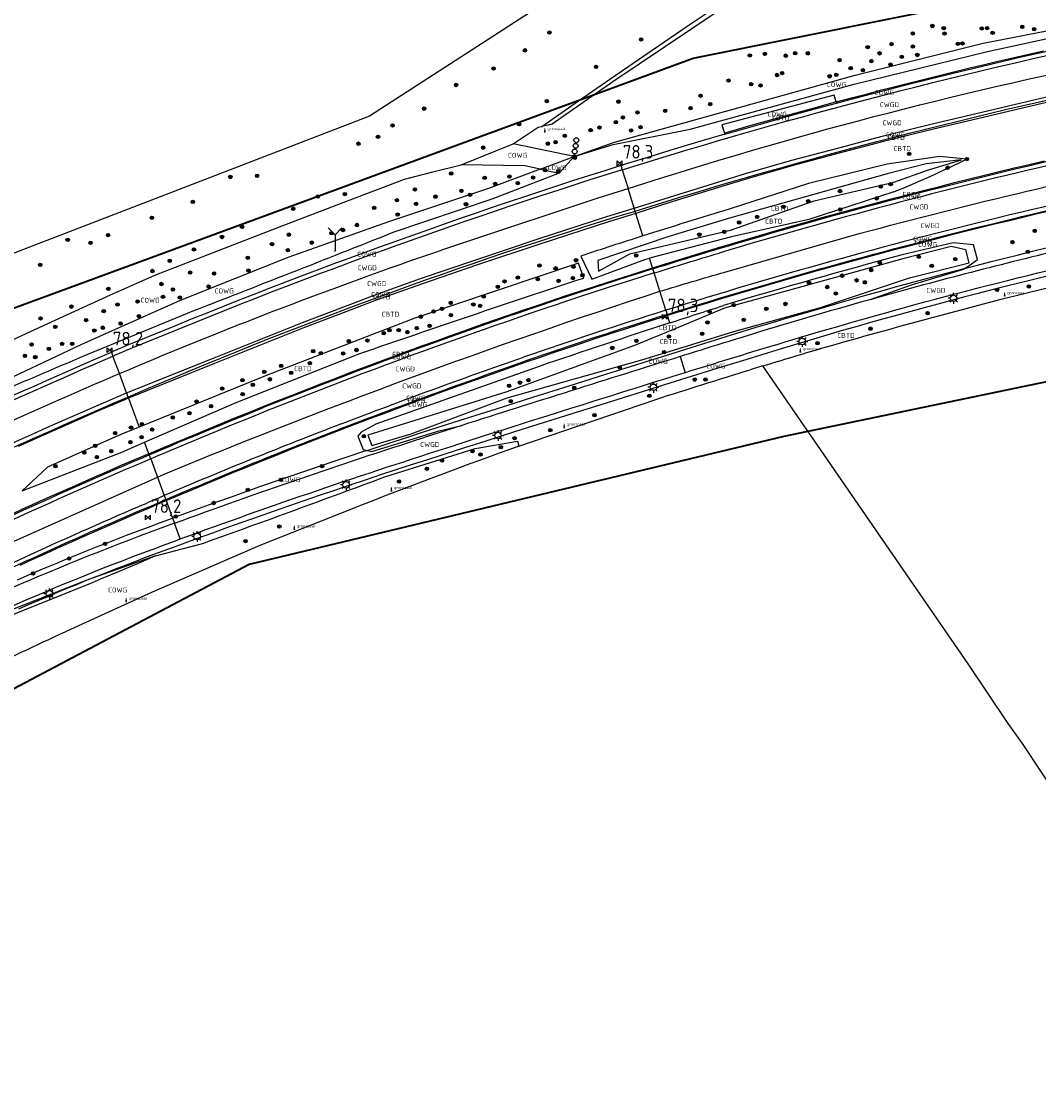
# Model space of a CAD drawing. Extents: x 143041 to 146008, y 457187 to 458337.
# Tile 2 of 31: x 143211 to 143399, y 457357 to 457555. Entities that reach past the tile are written whole.
import ezdxf
from ezdxf.enums import TextEntityAlignment as Align

# ---------------------------------------------------------------- set-up
doc = ezdxf.new("R2010")
doc.units = 0
doc.header["$LTSCALE"] = 4
doc.linetypes.add('STIPPELGROF', pattern=[0.75, 0.5, -0.25])
doc.layers.get('0').update_dxf_attribs({"linetype": 'CONTINUOUS'})
for name, color, linetype in [('CBTD', 7, 'CONTINUOUS'), ('COWG', 7, 'CONTINUOUS'), ('CWGD', 7, 'CONTINUOUS'), ('G_BTD', 3, 'CONTINUOUS'), ('G_OWG', 6, 'CONTINUOUS'), ('G_WGD', 7, 'CONTINUOUS'), ('PPALHM', 10, 'CONTINUOUS'), ('PVGO', 102, 'CONTINUOUS')]:
    doc.layers.add(name, color=color, linetype=linetype)
doc.layers.add('meetgrens', color=10, linetype='STIPPELGROF', lineweight=35)
doc.layers.add('PBRD', color=7, linetype='CONTINUOUS', true_color=0xbd2877)
doc.layers.add('PPAL', color=7, linetype='CONTINUOUS', true_color=0xbd2877)
doc.styles.add('ISO', font='ISO')
doc.styles.get("Standard").update_dxf_attribs({"font": 'ISO'})

# ---------------------------------------------------------------- blocks, each defined once
blk = doc.blocks.new('lichtmast')
at = {"color": 0}
for p, q in [((-0.6, 0), (-1, 0)), ((-0.71, 0.71), (-0.42, 0.42)), ((0, 0.6), (0, 1)), ((0.42, 0.42), (0.71, 0.71)), ((0.6, 0), (1, 0)), ((-0.42, -0.42), (-0.71, -0.71)), ((0, -0.6), (0, -1)), ((0.42, -0.42), (0.71, -0.71))]:
    blk.add_line(p, q, dxfattribs=at)
blk.add_circle((0, 0), 0.6, dxfattribs=at)
blk = doc.blocks.new('verkeersbord-pl')
at = {"linetype": 'Continuous'}
blk.add_circle((0, 0), 0.03, dxfattribs=at)
blk = doc.blocks.new('boom')
at = {"color": 0}
for radius in [0.315, 0.225, 0.135]:
    blk.add_circle((0, 0), radius, dxfattribs=at)
blk = doc.blocks.new('grensmarkering')
at = {"linetype": 'ByBlock', "lineweight": -2}
h = blk.add_hatch(color=0, dxfattribs=at)
h.dxf.hatch_style = 1
h.paths.add_polyline_path([(0.09, 0.55, 0.219912), (0.05, 0.61, -0.457379), (0.04, 0.66, 2.245674), (-0.04, 0.66, -0.457379), (-0.05, 0.61, 0.219912), (-0.09, 0.55), (-0.15, 0.04), (-0.18, 0.04), (-0.18, 0.01, 0.018367), (-0.1, 0, -0.954633), (0.1, 0, 0.018367), (0.18, 0.01), (0.18, 0.04), (0.15, 0.04)])
at = {"linetype": 'ByBlock', "lineweight": -2, "true_color": 0x681648}
h = blk.add_hatch(color=219, dxfattribs=at)
h.dxf.hatch_style = 1
h.paths.add_polyline_path([(0.1, 0, 1), (-0.1, 0, 1)])
at = {"linetype": 'ByBlock', "lineweight": -2}
h = blk.add_hatch(color=0, dxfattribs=at)
h.dxf.hatch_style = 1
h.paths.add_polyline_path([(0.18, -0.04, -0.022381), (0.08, -0.06, -0.528879), (-0.08, -0.06, -0.022381), (-0.18, -0.04), (-0.18, -0.13, 0.083333), (0.18, -0.13)])
at = {"color": 0, "linetype": 'ByBlock', "lineweight": -2}
blk.add_attdef('GRENSMARKERING', (0.5, 0.35), '', height=0.5, dxfattribs=at)
blk = doc.blocks.new('verkeersteller')
at = {"color": 0}
blk.add_circle((0, 0), 0.45, dxfattribs=at)
blk = doc.blocks.new('kilometerpaal')
at = {"color": 0}
for p, q in [((-0.44, 0.44), (0.44, -0.44)), ((-0.44, -0.44), (-0.44, 0.44)), ((0.44, 0.44), (-0.44, -0.44)), ((0.44, -0.44), (0.44, 0.44))]:
    blk.add_line(p, q, dxfattribs=at)
at = {"color": 0, "style": 'ISO'}
blk.add_attdef('KILOMETERPAAL', (0.59, 0.87), '', height=2.5, dxfattribs=at)
blk = doc.blocks.new('wegwijzer')
at = {"color": 0}
for q in [(-0.424, 1.424), (0.424, 1.424), (0, 0)]:
    blk.add_line((0, 1), q, dxfattribs=at)

msp = doc.modelspace()

# ---------------------------------------------------------------- linework, layer by layer
at = {"layer": 'G_BTD', "linetype": 'Continuous', "transparency": 33554687}
for points in [[(143660.004, 457613.04), (143657.131, 457612.599), (143628.145, 457619.331), (143588.962, 457627.669), (143558.066, 457636.109), (143526.198, 457640.712), (143511.955, 457641.947), (143505.971, 457641.522), (143493.293, 457640.621), (143481.673, 457637.859), (143459.891, 457629.466), (143447.368, 457624.129), (143438.641, 457619.796), (143409.27, 457603.151), (143387.841, 457588.83), (143354.42, 457567.351), (143320.175, 457544.351), (143308.955, 457536.522), (143307.037, 457536.064)], [(143420.716, 457545.16), (143413.1, 457543.472), (143406.517, 457542.007), (143398.17, 457540.048), (143387.495, 457537.518), (143379.366, 457535.619), (143370.165, 457533.336), (143361.733, 457531.081), (143353.466, 457528.879), (143344.98, 457526.411), (143339.837, 457524.846), (143330.908, 457522.077), (143324.398, 457520.035)], [(143361.426, 457540.611), (143361.483, 457540.42)], [(143340.791, 457534.843), (143340.85, 457534.652)], [(143370.834, 457527.359), (143341.744, 457519.174), (143330.354, 457515.676), (143317.418, 457511.353), (143317.525, 457509.349), (143323.285, 457512.541), (143341.924, 457516.962), (143357.361, 457522.346), (143372.075, 457525.783), (143378.287, 457527.991), (143384.562, 457529.905), (143378.038, 457529.198), (143370.834, 457527.359)], [(143327.517, 457509.986), (143329.911, 457510.734), (143332.311, 457511.478), (143334.713, 457512.215), (143337.116, 457512.946), (143339.522, 457513.671), (143342.24, 457514.481), (143344.961, 457515.284), (143347.684, 457516.078), (143350.409, 457516.866), (143353.137, 457517.645), (143355.866, 457518.417), (143358.598, 457519.182), (143361.332, 457519.938), (143364.067, 457520.688), (143366.805, 457521.429), (143369.545, 457522.163), (143372.287, 457522.889), (143375.031, 457523.608), (143377.777, 457524.318), (143380.525, 457525.021), (143383.275, 457525.717), (143386.027, 457526.405), (143388.781, 457527.084), (143391.537, 457527.757), (143394.294, 457528.422), (143397.054, 457529.079), (143399.815, 457529.728)], [(143385.549, 457530.064), (143380.57, 457530.517), (143370.818, 457529.109), (143356.311, 457525.548), (143341.844, 457520.854)], [(143391.878, 457504.188), (143404.148, 457507.174), (143408.119, 457508.129), (143412.097, 457509.057), (143416.081, 457509.958), (143420.072, 457510.831), (143424.068, 457511.676), (143428.07, 457512.494), (143450.575, 457516.96), (143503.421, 457525.83)], [(143372.078, 457524.005), (143356.39, 457518.883), (143342.094, 457515.717), (143326.971, 457511.743)], [(143324.398, 457520.035), (143319.383, 457518.475), (143306.863, 457514.418), (143294.995, 457510.472), (143285.015, 457507.032), (143276.447, 457503.972), (143272.171, 457502.332), (143263.247, 457498.96), (143246.591, 457492.318), (143230.706, 457485.921)], [(143324.398, 457520.035), (143324.267, 457520.456)], [(143325.693, 457515.86), (143324.398, 457520.035)], [(143300.404, 457486.986), (143274.909, 457479.069), (143275.689, 457477.16), (143282.931, 457479.287), (143300.681, 457485.941), (143325.522, 457493.003), (143332.157, 457495.034), (143342.543, 457498.212), (143358.522, 457502.668), (143374.938, 457508.129), (143385.997, 457510.911), (143385.374, 457513.302), (143382.649, 457513.939), (143373.751, 457511.643), (143340.817, 457502.513), (143331.091, 457498.47), (143324.185, 457495.6), (143300.404, 457486.986)], [(143314.257, 457512.158), (143316.272, 457507.861), (143326.058, 457511.503), (143326.971, 457511.743)], [(143327.517, 457509.986), (143326.971, 457511.743)], [(143314.796, 457508.095), (143313.839, 457510.842), (143283.593, 457500.661), (143256.325, 457490.137), (143232.679, 457480.556)], [(143234.49, 457475.63), (143237.095, 457476.735), (143239.748, 457477.852), (143242.404, 457478.96), (143245.064, 457480.063), (143247.726, 457481.157), (143250.392, 457482.244), (143253.06, 457483.323), (143255.732, 457484.396), (143258.354, 457485.441), (143260.979, 457486.479), (143263.608, 457487.509), (143266.239, 457488.532), (143268.873, 457489.548), (143271.51, 457490.556), (143274.15, 457491.556), (143276.793, 457492.549), (143279.438, 457493.535), (143282.087, 457494.513), (143284.738, 457495.484), (143287.392, 457496.447), (143290.048, 457497.402), (143292.707, 457498.35), (143295.37, 457499.291), (143298.034, 457500.224), (143300.701, 457501.149), (143303.371, 457502.067), (143306.043, 457502.977), (143308.718, 457503.88), (143311.396, 457504.775), (143314.076, 457505.662), (143316.759, 457506.542), (143319.444, 457507.414), (143322.131, 457508.279), (143324.821, 457509.136), (143327.517, 457509.986)], [(143327.517, 457509.986), (143327.576, 457509.795)], [(143330.19, 457501.374), (143330.249, 457501.183)], [(143233.715, 457477.74), (143250.636, 457485.096), (143273.447, 457494.142)], [(143230.706, 457485.921), (143227.831, 457484.685), (143224.911, 457483.42), (143221.993, 457482.149), (143219.079, 457480.87), (143216.168, 457479.585), (143213.259, 457478.292), (143210.354, 457476.993)], [(143230.706, 457485.921), (143230.637, 457486.109)], [(143230.706, 457485.921), (143232.679, 457480.556)], [(143302.789, 457477.029), (143328.121, 457485.664)], [(143232.679, 457480.556), (143229.421, 457479.236), (143215.756, 457473.158), (143211.09, 457468.808), (143229.511, 457475.912), (143233.715, 457477.74)], [(143234.49, 457475.63), (143233.715, 457477.74)], [(143234.49, 457475.63), (143231.832, 457474.495), (143229.222, 457473.372), (143226.616, 457472.241), (143224.012, 457471.104), (143221.412, 457469.959), (143218.815, 457468.807), (143216.221, 457467.648), (143213.63, 457466.483), (143211.042, 457465.31), (143208.458, 457464.13)], [(143234.49, 457475.63), (143234.559, 457475.443)], [(143237.606, 457467.157), (143237.675, 457466.969)]]:
    msp.add_lwpolyline(points, dxfattribs=at)
for points in [[(143372.078, 457524.005, 0.0175614), (143385.549, 457530.064)], [(143341.844, 457520.854, 0.0038408), (143325.693, 457515.86)], [(143325.693, 457515.86, 0.002789), (143314.257, 457512.158)], [(143273.447, 457494.142, -0.0035653), (143314.796, 457508.095)], [(143358.7, 457495.118, -0.0060229), (143391.878, 457504.188)], [(143347.839, 457491.845, -0.0019506), (143358.7, 457495.118)], [(143328.121, 457485.664, -0.003157), (143345.516, 457491.133)]]:
    msp.add_lwpolyline(points, format="xyb", dxfattribs=at)
at = {"layer": 'G_OWG', "linetype": 'Continuous', "transparency": 33554687}
for points in [[(143307.037, 457536.064), (143313.817, 457540.796), (143320.614, 457545.505), (143327.427, 457550.189), (143334.257, 457554.85), (143341.103, 457559.487), (143347.965, 457564.099), (143381.589, 457586.375), (143408.961, 457603.81), (143438.024, 457620.94), (143449.424, 457626.594), (143464.426, 457632.762), (143481.308, 457639.184), (143495.627, 457643.237), (143508.076, 457643.841), (143526.278, 457643.014), (143539.795, 457640.323), (143559.377, 457637.528)], [(143420.168, 457635.756), (143410.635, 457630.507), (143343.4, 457584.81), (143313.84, 457562.98), (143275.25, 457538.02), (143190.33, 457505.31), (143089.11, 457456.05), (143079.798, 457453.354)], [(143313.015, 457530.545), (143320.498, 457533.215), (143364.892, 457545.587), (143388.566, 457551.481), (143406.64, 457555.003)], [(143313.015, 457530.545), (143320.248, 457532.743), (143334.421, 457535.61), (143364.757, 457543.895), (143389.361, 457549.939), (143406.658, 457553.712), (143409.96, 457553.684)], [(143361.483, 457540.42), (143364.153, 457541.121), (143367.696, 457542.066), (143370.362, 457542.761), (143374.774, 457543.883), (143378.284, 457544.793), (143383.003, 457545.94), (143387.962, 457547.127), (143392.009, 457548.085), (143395.325, 457548.879), (143399.239, 457549.764), (143401.975, 457550.381), (143405.536, 457551.165), (143409.217, 457551.984), (143413.156, 457552.805), (143417.216, 457553.663), (143418.818, 457554.011)], [(143361.426, 457540.611), (143364.477, 457541.425), (143367.174, 457542.135), (143369.874, 457542.838), (143372.575, 457543.533), (143375.278, 457544.221), (143377.984, 457544.901), (143380.69, 457545.574), (143383.399, 457546.24), (143386.11, 457546.898), (143388.823, 457547.548), (143391.537, 457548.191), (143394.253, 457548.826), (143396.971, 457549.454), (143399.69, 457550.075)], [(143361.426, 457540.611), (143361.051, 457541.875), (143340.313, 457536.404), (143340.791, 457534.843)], [(143361.426, 457540.611), (143359.088, 457539.982), (143356.396, 457539.249), (143353.707, 457538.509), (143351.019, 457537.762), (143348.334, 457537.007), (143345.651, 457536.245), (143342.97, 457535.475), (143340.791, 457534.843)], [(143340.85, 457534.652), (143344.794, 457535.771), (143348.311, 457536.776), (143352.143, 457537.856), (143355.278, 457538.725), (143357.991, 457539.441), (143361.483, 457540.42)], [(143301.747, 457532.877), (143306.399, 457535.99), (143307.037, 457536.064)], [(143292.154, 457529.025), (143301.747, 457532.877)], [(143313.015, 457530.545), (143301.747, 457532.877)], [(143340.85, 457534.652), (143336.45, 457533.371), (143331.512, 457531.878), (143326.554, 457530.385), (143321.659, 457528.859)], [(143164.157, 457475.11), (143166.264, 457476.222), (143168.37, 457477.334), (143171.042, 457478.612), (143173.715, 457479.89), (143177.465, 457481.684), (143182.48, 457484.064), (143187.495, 457486.443), (143189.901, 457487.584), (143192.308, 457488.724), (143200.451, 457492.536), (143210.258, 457497.115), (143215.713, 457499.626), (143227.421, 457505.015), (143231.579, 457506.863), (143235.622, 457508.596), (143247.356, 457513.172), (143259.091, 457517.747), (143270.39, 457522.053), (143281.689, 457526.358), (143286.922, 457527.692), (143292.154, 457529.025)], [(143306.733, 457528.221), (143303.935, 457528.806), (143292.154, 457529.025)], [(143306.733, 457528.221), (143313.015, 457530.545)], [(143310.244, 457527.488), (143313.015, 457530.545)], [(143306.733, 457528.221), (143297.208, 457524.653), (143278.713, 457518.465), (143260.353, 457511.96), (143240.281, 457503.965), (143221.925, 457495.762), (143204.707, 457487.635), (143188.718, 457480.698)], [(143310.244, 457527.488), (143297.838, 457522.676), (143279.545, 457516.481)], [(143306.733, 457528.221), (143310.244, 457527.488)], [(143321.659, 457528.859), (143321.896, 457528.095)], [(143324.267, 457520.456), (143324.101, 457520.99)], [(143323.895, 457520.339), (143324.267, 457520.456)], [(143401.326, 457520.564), (143398.599, 457519.924), (143395.875, 457519.275), (143393.152, 457518.62), (143390.431, 457517.956), (143387.711, 457517.285), (143384.994, 457516.607), (143382.278, 457515.921), (143379.565, 457515.228), (143376.853, 457514.527), (143374.143, 457513.819), (143371.435, 457513.103), (143368.73, 457512.38), (143366.026, 457511.649), (143363.324, 457510.91), (143360.625, 457510.165), (143358.082, 457509.454), (143355.542, 457508.737), (143353.004, 457508.013), (143350.468, 457507.282), (143347.933, 457506.544), (143345.4, 457505.799), (143342.871, 457505.047), (143340.343, 457504.288), (143337.817, 457503.523), (143335.293, 457502.75), (143332.771, 457501.97), (143330.249, 457501.183)], [(143385.31, 457509.907), (143387.514, 457510.478), (143390.043, 457511.126), (143392.574, 457511.767), (143395.106, 457512.402), (143397.641, 457513.029), (143400.177, 457513.65), (143402.714, 457514.264), (143405.317, 457514.887), (143407.921, 457515.502), (143410.527, 457516.109), (143413.135, 457516.709), (143415.744, 457517.301), (143418.356, 457517.886), (143420.969, 457518.463), (143423.583, 457519.033), (143426.198, 457519.595)], [(143385.31, 457509.907), (143387.536, 457511.508), (143386.773, 457514.247), (143382.989, 457514.563), (143373.595, 457512.364)], [(143274.786, 457476.258), (143276.845, 457476.937), (143279.575, 457477.829), (143282.308, 457478.715), (143285.042, 457479.593), (143291.961, 457481.803), (143298.681, 457483.941), (143305.403, 457486.073), (143312.126, 457488.198), (143318.852, 457490.317), (143325.58, 457492.43), (143332.31, 457494.536), (143338.172, 457496.367), (143344.038, 457498.191), (143346.62, 457498.983), (143349.203, 457499.766), (143351.788, 457500.542), (143354.376, 457501.312), (143358.696, 457502.499), (143362.151, 457503.576), (143364.747, 457504.317), (143367.345, 457505.05), (143369.859, 457505.752), (143372.376, 457506.447), (143374.894, 457507.136), (143377.415, 457507.818), (143379.937, 457508.493), (143382.461, 457509.162), (143385.31, 457509.907)], [(143327.813, 457509.031), (143327.576, 457509.795)], [(143385.31, 457509.907), (143384.938, 457509.639), (143375.274, 457506.775), (143367.615, 457504.087)], [(143400.153, 457508.376), (143397.649, 457507.763), (143395.146, 457507.144), (143392.646, 457506.517), (143390.147, 457505.883), (143387.65, 457505.242), (143385.155, 457504.593), (143382.662, 457503.938), (143380.17, 457503.275), (143377.681, 457502.605), (143375.194, 457501.928), (143372.708, 457501.243), (143370.225, 457500.552), (143367.743, 457499.853), (143365.264, 457499.148), (143362.786, 457498.435), (143360.311, 457497.714), (143357.838, 457496.987), (143355.367, 457496.253), (143352.898, 457495.511), (143350.431, 457494.763), (143344.896, 457493.062), (143339.362, 457491.355), (143333.83, 457489.642), (143328.526, 457487.992), (143323.224, 457486.337), (143317.924, 457484.676), (143312.625, 457483.009), (143307.329, 457481.336), (143302.034, 457479.657), (143296.741, 457477.972), (143291.448, 457476.281), (143288.601, 457475.38), (143285.759, 457474.473), (143282.92, 457473.558), (143280.082, 457472.635), (143277.248, 457471.705), (143274.416, 457470.768), (143271.586, 457469.823), (143268.758, 457468.871), (143265.934, 457467.911), (143263.111, 457466.944), (143260.292, 457465.97), (143257.474, 457464.988), (143254.66, 457463.999), (143251.848, 457463.003), (143249.039, 457461.999), (143246.232, 457460.988), (143243.427, 457459.969), (143240.626, 457458.943), (143238.317, 457458.091), (143236.01, 457457.234), (143233.705, 457456.373), (143231.898, 457455.69), (143230.094, 457455), (143228.293, 457454.303), (143226.493, 457453.598), (143224.699, 457452.887), (143223.027, 457452.27)], [(143241.54, 457501.566), (143222.702, 457493.782)], [(143237.675, 457466.969), (143240.213, 457468.049), (143242.707, 457469.101), (143245.204, 457470.146), (143247.704, 457471.184), (143250.207, 457472.215), (143252.713, 457473.239), (143255.222, 457474.255), (143257.734, 457475.264), (143260.249, 457476.266), (143262.766, 457477.261), (143265.287, 457478.248), (143267.81, 457479.229), (143270.337, 457480.202), (143272.913, 457481.191), (143275.491, 457482.173), (143278.071, 457483.148), (143280.654, 457484.117), (143283.24, 457485.079), (143285.827, 457486.034), (143288.418, 457486.983), (143291.01, 457487.925), (143293.606, 457488.861), (143296.203, 457489.789), (143298.803, 457490.711), (143301.405, 457491.627), (143304.009, 457492.535), (143306.622, 457493.434), (143309.237, 457494.325), (143311.855, 457495.209), (143314.476, 457496.085), (143317.098, 457496.953), (143319.725, 457497.815), (143322.354, 457498.668), (143324.983, 457499.514), (143327.616, 457500.353), (143330.249, 457501.183)], [(143329.952, 457502.138), (143330.19, 457501.374)], [(143330.678, 457499.8), (143330.249, 457501.183)], [(143227.588, 457494.404), (143227.845, 457494.515)], [(143227.588, 457494.404), (143227.864, 457493.652)], [(143306.549, 457491.773), (143276.424, 457481.083), (143273.705, 457479.627), (143273.062, 457478.856), (143274.069, 457476.43), (143274.786, 457476.258)], [(143230.361, 457486.861), (143230.637, 457486.109)], [(143230.637, 457486.109), (143230.735, 457486.151)], [(143274.786, 457476.258), (143275.657, 457476.049), (143288.078, 457479.857), (143292.265, 457480.85)], [(143278.232, 457471.419), (143294.745, 457476.595), (143302.547, 457477.95), (143302.789, 457477.029)], [(143234.836, 457474.691), (143234.559, 457475.443)], [(143274.786, 457476.258), (143274.117, 457476.038), (143271.392, 457475.131), (143268.668, 457474.219), (143265.947, 457473.299), (143263.228, 457472.372), (143260.512, 457471.439), (143257.798, 457470.499), (143255.086, 457469.552), (143252.377, 457468.598), (143249.67, 457467.638), (143246.965, 457466.671), (143244.263, 457465.697), (143241.563, 457464.716), (143238.866, 457463.729)], [(143237.329, 457467.909), (143237.606, 457467.157)], [(143210.703, 457455.041), (143213.069, 457456.128), (143215.438, 457457.208), (143217.811, 457458.281), (143220.186, 457459.348), (143222.565, 457460.407), (143224.946, 457461.461), (143227.331, 457462.508), (143229.718, 457463.547), (143232.108, 457464.58), (143234.503, 457465.607), (143236.113, 457466.3), (143237.675, 457466.969)], [(143274.053, 457466.262), (143255.011, 457458.657), (143235.005, 457450.006), (143219.994, 457443.174)], [(143234.424, 457465.791), (143237.606, 457467.157)], [(143237.675, 457466.969), (143238.866, 457463.729)], [(143210.206, 457452.366), (143212.025, 457453.146), (143213.846, 457453.918), (143215.671, 457454.684), (143217.499, 457455.443), (143219.329, 457456.195), (143221.162, 457456.94), (143222.999, 457457.678), (143224.837, 457458.409), (143226.679, 457459.133), (143228.524, 457459.85), (143230.371, 457460.56), (143232.222, 457461.263), (143234.436, 457462.09), (143236.65, 457462.912), (143238.866, 457463.729)], [(143238.866, 457463.729), (143239.211, 457462.79)], [(143235.716, 457456.742), (143244.618, 457459.138)], [(143235.716, 457456.742), (143223.027, 457452.27)], [(143223.027, 457452.27), (143208.994, 457446.75), (143198.759, 457442.244), (143183.309, 457434.817)], [(143223.027, 457452.27), (143221.116, 457451.444), (143219.329, 457450.712), (143217.545, 457449.973), (143215.763, 457449.227), (143213.984, 457448.473), (143212.209, 457447.713), (143210.437, 457446.947)]]:
    msp.add_lwpolyline(points, dxfattribs=at)
for points in [[(143324.267, 457520.456, -0.0252798), (143420.168, 457545.257)], [(143339.579, 457513.479, -0.0160753), (143402.625, 457530.175)], [(143321.659, 457528.859, 0.0235674), (143227.845, 457494.515)], [(143360.571, 457510.357, -0.0159112), (143423.157, 457525.613)], [(143230.735, 457486.151, -0.028425), (143323.895, 457520.339)], [(143279.545, 457516.481, -0.0026241), (143241.54, 457501.566)], [(143327.576, 457509.795, -0.0031504), (143339.579, 457513.479)], [(143373.595, 457512.364, 0.0072263), (143340.585, 457503.007)], [(143327.576, 457509.795, 0.0191407), (143255.806, 457484.21)], [(143330.19, 457501.374, -0.0082709), (143360.571, 457510.357)], [(143330.19, 457501.374, 0.0071635), (143303.944, 457492.724)], [(143330.678, 457499.8, -0.0012765), (143340.585, 457503.007)], [(143330.678, 457499.8, 0.0029239), (143306.549, 457491.773)], [(143137.256, 457451.685, -0.0173407), (143227.588, 457494.404)], [(143222.702, 457493.782, -0.0041206), (143186.544, 457478.551)], [(143270.265, 457480.388, -0.0083756), (143303.944, 457492.724)], [(143141.539, 457443.903, -0.0187117), (143230.637, 457486.109)], [(143234.559, 457475.443, -0.0055187), (143255.806, 457484.21)], [(143237.606, 457467.157, -0.0093829), (143270.265, 457480.388)], [(143185.432, 457453.014, -0.0129467), (143234.559, 457475.443)], [(143302.789, 457477.029, 0.0068576), (143274.053, 457466.262)], [(143244.618, 457459.138, 0.0030152), (143278.232, 457471.419)], [(143234.424, 457465.791, 0.0126483), (143191.797, 457446.29)], [(143235.716, 457456.742, -0.0081885), (143208.852, 457445.691)], [(143219.994, 457443.174, 0.0059536), (143187.693, 457427.66)]]:
    msp.add_lwpolyline(points, format="xyb", dxfattribs=at)
at = {"layer": 'G_WGD', "linetype": 'Continuous', "transparency": 33554687}
for points in [[(143321.898, 457528.096, -0.0248933), (143418.976, 457553.227)], [(143328.981, 457526.515, -0.0287739), (143419.764, 457549.601)], [(143402.803, 457529.395, 0.0160729), (143339.809, 457512.713)], [(143361.808, 457515.238, -0.0157614), (143423.926, 457530.193)], [(143321.896, 457528.095, 0.0235608), (143228.158, 457493.779)], [(143422.994, 457526.396, 0.0159093), (143360.357, 457511.128)], [(143229.046, 457490.436, -0.0193672), (143293.009, 457514.785)], [(143402.948, 457513.292, 0.0093987), (143367.615, 457504.087)], [(143327.813, 457509.031, -0.0031756), (143339.809, 457512.713)], [(143360.357, 457511.128, 0.0082101), (143329.952, 457502.138)], [(143350.139, 457495.719, -0.0173107), (143409.962, 457511.727)], [(143327.813, 457509.031, 0.0191441), (143256.103, 457483.467)], [(143328.865, 457505.642, -0.0038479), (143340.847, 457509.188)], [(143237.323, 457471.888, -0.0191387), (143328.865, 457505.642)], [(143367.615, 457504.087, 0.0062435), (143344.333, 457497.236)], [(143329.952, 457502.138, 0.0071569), (143303.682, 457493.48)], [(143344.333, 457497.236, 0.0004907), (143332.608, 457493.582)], [(143350.139, 457495.719, 0.0008208), (143333.534, 457490.597)], [(143137.642, 457450.984, -0.0173204), (143227.864, 457493.652)], [(143269.978, 457481.135, -0.0083668), (143303.682, 457493.48)], [(143332.608, 457493.582, 0.0014219), (143292.265, 457480.85)], [(143193.602, 457474.416, -0.0110004), (143229.046, 457490.436)], [(143333.534, 457490.597, 0.0022127), (143291.145, 457477.234)], [(143141.153, 457444.605, -0.0187129), (143230.361, 457486.861)], [(143256.103, 457483.467, 0.0055536), (143234.836, 457474.691)], [(143269.978, 457481.135, 0.0093547), (143237.329, 457467.909)], [(143239.211, 457462.79, -0.0106386), (143285.347, 457478.641)], [(143240.281, 457459.882, -0.0117788), (143291.145, 457477.234)], [(143234.836, 457474.691, 0.012946), (143185.784, 457452.296)], [(143237.329, 457467.909, 0.000899), (143234.108, 457466.526)], [(143191.445, 457447.009, -0.0126377), (143234.108, 457466.526)], [(143239.211, 457462.79, 0.0016042), (143232.574, 457460.327)], [(143232.574, 457460.327, 0.0304653), (143174.955, 457434.449)], [(143233.353, 457457.309, -0.0015837), (143240.281, 457459.882)], [(143176.893, 457431.961, -0.0312274), (143233.353, 457457.309)]]:
    msp.add_lwpolyline(points, format="xyb", dxfattribs=at)
for points in [[(143324.101, 457520.99), (143330.61, 457523.032), (143339.543, 457525.802), (143344.698, 457527.37), (143353.196, 457529.842), (143361.475, 457532.047), (143369.913, 457534.304), (143379.133, 457536.591), (143387.266, 457538.491), (143397.941, 457541.021), (143406.29, 457542.981), (143412.883, 457544.448), (143420.506, 457546.138)], [(143321.898, 457528.096), (143321.896, 457528.095)], [(143321.896, 457528.095), (143322.976, 457524.614)], [(143322.976, 457524.614), (143328.981, 457526.515)], [(143293.009, 457514.785), (143317.488, 457522.877), (143322.976, 457524.614)], [(143324.101, 457520.99), (143322.976, 457524.614)], [(143230.361, 457486.861), (143246.219, 457493.246), (143262.887, 457499.893), (143271.815, 457503.266), (143276.103, 457504.911), (143284.683, 457507.975), (143294.674, 457511.419), (143306.551, 457515.368), (143319.076, 457519.427), (143324.101, 457520.99)], [(143340.847, 457509.188), (143361.808, 457515.238)], [(143328.865, 457505.642), (143327.813, 457509.031)], [(143329.952, 457502.138), (143328.865, 457505.642)], [(143227.864, 457493.652), (143228.158, 457493.779)], [(143229.046, 457490.436), (143227.864, 457493.652)], [(143332.608, 457493.582), (143333.534, 457490.597)], [(143347.839, 457491.845), (143345.516, 457491.133)], [(143347.839, 457491.845), (143385.743, 457436.82), (143393.131, 457425.813), (143395.77, 457422.1), (143406.31, 457406.24)], [(143230.361, 457486.861), (143229.046, 457490.436)], [(143292.265, 457480.85), (143285.347, 457478.641)], [(143234.836, 457474.691), (143236.072, 457471.328)], [(143170.661, 457440.471), (143203.245, 457456.622), (143236.072, 457471.328)], [(143236.072, 457471.328), (143237.323, 457471.888)], [(143236.072, 457471.328), (143237.329, 457467.909)], [(143240.281, 457459.882), (143239.211, 457462.79)]]:
    msp.add_lwpolyline(points, dxfattribs=at)
at = {"layer": 'meetgrens', "linetype": 'Continuous', "transparency": 33554687, "flags": 128}
msp.add_lwpolyline([(143042.65, 457414.581), (143193.047, 457496.462), (143334.975, 457548.68), (144000.265, 457682.782), (144579.238, 457776.451), (145483.48, 458121.634), (145523.536, 458035.768), (144807.526, 457725.755), (144665.156, 457672.692), (144179.241, 457632.098), (144025.981, 457590.412), (143574.463, 457525.278), (143351.72, 457478.805), (143253.029, 457455.154), (143123.798, 457387.023), (143075.027, 457356.533), (143042.65, 457414.581)], dxfattribs=at)

# ---------------------------------------------------------------- block references
at = {"layer": 'PBRD', "transparency": 33554687, "xscale": 3, "yscale": 3, "zscale": 3}
msp.add_blockref('wegwijzer', (143268.881, 457513.089), dxfattribs=at)
at = {"layer": 'PPAL', "transparency": 33554687}
for p in [(143307.614, 457535.065), (143392.511, 457504.762), (143354.784, 457494.415), (143311.189, 457480.487), (143279.276, 457468.772), (143261.345, 457461.683), (143230.303, 457448.323)]:
    msp.add_blockref('grensmarkering', p, dxfattribs=at).add_auto_attribs({'GRENSMARKERING': 'grenspaal'})
for name, p in [('verkeersteller', (143313.316, 457532.504)), ('verkeersteller', (143313.425, 457533.546)), ('verkeersteller', (143313.132, 457531.458)), ('verkeersbord-pl', (143268.881, 457513.089)), ('lichtmast', (143383.082, 457504.34)), ('lichtmast', (143355.157, 457496.375)), ('lichtmast', (143327.659, 457487.902)), ('lichtmast', (143298.965, 457479.007)), ('lichtmast', (143270.906, 457469.899)), ('lichtmast', (143243.406, 457460.353)), ('lichtmast', (143216.124, 457449.76))]:
    msp.add_blockref(name, p, dxfattribs=at)
at = {"layer": 'PPALHM', "transparency": 33554687}
ref = msp.add_blockref('kilometerpaal', (143321.438, 457529.285), dxfattribs=at)
ref.add_attrib('Puntnummer', '78,3', (143322.029, 457530.153), dxfattribs={"layer": '0', "height": 2.5, "style": 'ISO'})
ref = msp.add_blockref('kilometerpaal', (143329.756, 457500.91), dxfattribs=at)
ref.add_attrib('Puntnummer', '78,3', (143330.347, 457501.778), dxfattribs={"layer": '0', "height": 2.5, "style": 'ISO'})
ref = msp.add_blockref('kilometerpaal', (143227.261, 457494.784), dxfattribs=at)
ref.add_attrib('Puntnummer', '78,2', (143227.852, 457495.652), dxfattribs={"layer": '0', "height": 2.5, "style": 'ISO'})
ref = msp.add_blockref('kilometerpaal', (143234.34, 457463.837), dxfattribs=at)
ref.add_attrib('Puntnummer', '78,2', (143234.931, 457464.705), dxfattribs={"layer": '0', "height": 2.5, "style": 'ISO'})
at = {"layer": 'PVGO', "transparency": 33554687}
for p in [(143379.164, 457554.651), (143395.778, 457554.491), (143308.462, 457553.439), (143375.553, 457553.27), (143381.268, 457554.238), (143381.413, 457553.242), (143388.297, 457554.199), (143389.281, 457554.27), (143390.309, 457553.407), (143397.965, 457554.048), (143325.38, 457552.167), (143367.229, 457550.73), (143371.639, 457551.302), (143375.571, 457550.844), (143383.895, 457551.369), (143384.722, 457551.428), (143303.93, 457550.151), (143345.466, 457549.215), (143348.261, 457549.493), (143352.1, 457549.162), (143353.834, 457549.607), (143356.178, 457549.6), (143369.424, 457549.6), (143373.523, 457548.972), (143376.397, 457549.293), (143298.153, 457546.774), (143317.081, 457547.096), (143362.049, 457548.337), (143364.092, 457546.877), (143367.925, 457548.151), (143371.457, 457547.528), (143341.548, 457544.562), (143350.495, 457545.593), (143351.417, 457545.95), (143360.215, 457545.356), (143361.438, 457545.625), (143366.357, 457546.472), (143291.222, 457543.752), (143345.697, 457543.889), (143347.456, 457543.676), (143307.969, 457540.77), (143321.218, 457540.674), (143336.382, 457541.77), (143285.331, 457539.379), (143324.712, 457538.687), (143329.842, 457538.999), (143334.531, 457539.491), (143338.155, 457540.227), (143320.728, 457536.866), (143322.024, 457537.768), (143279.491, 457536.287), (143302.865, 457536.505), (143316.075, 457535.417), (143317.694, 457535.876), (143323.543, 457535.36), (143325.292, 457535.937), (143273.181, 457532.91), (143276.805, 457534.192), (143308.172, 457532.915), (143309.592, 457533.195), (143311.296, 457534.369), (143296.222, 457532.169), (143374.888, 457531.011), (143313.015, 457530.545), (143313.17, 457530.319), (143385.549, 457530.064), (143249.532, 457526.759), (143254.471, 457526.963), (143290.31, 457527.397), (143296.507, 457526.622), (143301.074, 457526.831), (143305.437, 457526.643), (143307.672, 457528.016), (143310.075, 457527.833), (143381.984, 457528.476), (143298.449, 457525.48), (143302.605, 457525.627), (143369.642, 457524.995), (143371.476, 457525.441), (143265.684, 457523.136), (143270.679, 457523.606), (143283.621, 457524.464), (143287.417, 457523.119), (143292.216, 457524.193), (143293.792, 457523.474), (143362.117, 457524.164), (143368.901, 457522.816), (143242.61, 457522.157), (143261.158, 457520.903), (143276.095, 457521.044), (143280.305, 457522.466), (143283.827, 457521.791), (143293.001, 457521.744), (143293.102, 457521.699), (143351.679, 457521.251), (143356.257, 457522.273), (143362.174, 457520.751), (143235.056, 457519.224), (143280.429, 457519.809), (143346.801, 457519.373), (143251.695, 457517.553), (143270.344, 457516.959), (143272.908, 457517.88), (143343.504, 457518.352), (143398.076, 457516.811), (143219.503, 457515.136), (143226.968, 457516.025), (143247.993, 457515.672), (143260.345, 457516.106), (143268.217, 457516.355), (143336.137, 457516.107), (143340.742, 457516.625), (143393.967, 457514.731), (143223.728, 457514.61), (143242.821, 457513.38), (143257.235, 457514.323), (143260.168, 457513.222), (143264.567, 457514.624), (143396.785, 457512.948), (143238.354, 457511.264), (143252.754, 457511.832), (143313.372, 457511.361), (143324.477, 457512.269), (143369.468, 457510.919), (143376.663, 457512.032), (143383.398, 457511.565), (143214.438, 457510.515), (143235.151, 457509.383), (143242.107, 457509.104), (143246.535, 457508.926), (143252.896, 457509.459), (143306.621, 457510.405), (143309.609, 457509.878), (143312.908, 457510.188), (143367.871, 457509.572), (143379.049, 457510.355), (143236.805, 457506.981), (143300.179, 457507.469), (143302.621, 457508.176), (143306.302, 457507.893), (143310.163, 457507.577), (143312.797, 457508.086), (143314.568, 457508.617), (143356.396, 457507.188), (143362.508, 457508.526), (143365.19, 457507.672), (143366.712, 457507.302), (143227.01, 457506.092), (143238.925, 457505.967), (143245.518, 457506.533), (143298.94, 457506.478), (143359.762, 457506.433), (143361.331, 457505.256), (143391.117, 457505.896), (143396.986, 457506.536), (143220.193, 457502.801), (143228.694, 457503.189), (143232.403, 457503.748), (143237.108, 457504.63), (143240.216, 457504.474), (143290.233, 457503.506), (143294.41, 457503.188), (143295.649, 457502.94), (143296.321, 457504.674), (143342.485, 457503.085), (143352.045, 457503.294), (143226.147, 457501.988), (143232.659, 457501.015), (143284.712, 457500.959), (143287.083, 457501.914), (143288.605, 457502.409), (143290.269, 457501.242), (143338.034, 457501.899), (143348.513, 457502.378), (143378.297, 457501.594), (143214.492, 457500.626), (143217.215, 457499.07), (143222.903, 457500.329), (143225.968, 457498.917), (143229.274, 457499.693), (143283.968, 457498.836), (143286.34, 457499.26), (143337.657, 457499.893), (143344.347, 457500.35), (143224.419, 457498.386), (143277.862, 457497.907), (143278.924, 457498.438), (143280.623, 457498.438), (143282.234, 457498.093), (143330.52, 457497.271), (143336.67, 457497.802), (143367.748, 457498.736), (143212.828, 457495.816), (143216.016, 457495.032), (143218.467, 457495.916), (143220.324, 457495.944), (143271.42, 457496.421), (143272.836, 457494.794), (143274.853, 457496.528), (143320.071, 457495.171), (143324.528, 457496.495), (143357.963, 457496.035), (143211.61, 457493.722), (143213.502, 457493.49), (143213.522, 457493.462), (143264.837, 457494.582), (143266.253, 457494.192), (143270.358, 457494.157), (143329.633, 457494.389), (143258.926, 457491.857), (143264.235, 457492.353), (143321.453, 457491.576), (143251.776, 457489.204), (143255.811, 457490.76), (143256.838, 457489.38), (143260.766, 457490.583), (143304.566, 457489.224), (143335.302, 457489.319), (143337.285, 457489.331), (143248.04, 457487.672), (143253.688, 457488.354), (143301.016, 457488.198), (143303.032, 457488.768), (143313.045, 457487.813), (143243.297, 457485.266), (143251.812, 457486.656), (143301.318, 457485.322), (143326.911, 457486.351), (143241.987, 457483.108), (143245.987, 457484.417), (143233.21, 457481.091), (143238.908, 457482.33), (143316.786, 457482.76), (143228.254, 457479.428), (143231.192, 457480.49), (143235.085, 457480.101), (143274.189, 457478.869), (143308.628, 457479.99), (143224.573, 457477.093), (143231.086, 457477.765), (143233.139, 457478.685), (143302.03, 457478.491), (143222.556, 457475.855), (143224.892, 457475.006), (143227.546, 457476.102), (143294.232, 457476.091), (143295.732, 457475.492), (143299.481, 457476.841), (143217.247, 457473.343), (143266.456, 457473.346), (143288.625, 457474.384), (143285.842, 457472.862), (143252.77, 457468.953), (143258.864, 457470.831), (143280.684, 457470.502), (143246.447, 457466.528), (143239.463, 457464.03), (143258.581, 457462.183), (143226.393, 457458.995), (143252.34, 457459.497), (143219.764, 457456.271), (143213.102, 457453.503)]:
    msp.add_blockref('boom', p, dxfattribs=at)

# ---------------------------------------------------------------- texts
at = {"layer": 'CBTD', "transparency": 33554687, "style": 'ISO'}
for p in [(143351.181, 457537.675), (143372.492, 457534.066), (143373.624, 457532.01), (143375.249, 457523.557), (143350.99, 457520.95), (143349.903, 457518.596), (143377.534, 457514.804), (143277.518, 457504.586), (143279.107, 457501.406), (143330.299, 457498.908), (143363.224, 457497.48), (143330.453, 457496.359), (143281.033, 457494.015), (143262.943, 457491.334), (143283.928, 457485.435)]:
    msp.add_text('CBTD', height=0.9, dxfattribs=at).set_placement(p, align=Align.MIDDLE_CENTER)
at = {"layer": 'COWG', "transparency": 33554687, "style": 'ISO'}
for p in [(143361.488, 457543.82), (143370.323, 457542.336), (143350.514, 457538.349), (143372.388, 457534.555), (143302.585, 457530.768), (143309.874, 457528.474), (143375.362, 457523.065), (143377.394, 457515.283), (143378.299, 457514.284), (143274.742, 457512.501), (143248.394, 457505.713), (143277.314, 457505.044), (143234.715, 457503.991), (143281.186, 457493.536), (143328.536, 457492.728), (143339.208, 457491.827), (143283.76, 457485.902), (143284.142, 457484.72), (143260.67, 457470.831), (143228.723, 457450.458)]:
    msp.add_text('COWG', height=0.9, dxfattribs=at).set_placement(p, align=Align.MIDDLE_CENTER)
at = {"layer": 'CWGD', "transparency": 33554687, "style": 'ISO'}
for p in [(143371.258, 457540.127), (143371.741, 457536.763), (143376.706, 457521.229), (143378.748, 457517.767), (143274.811, 457509.98), (143276.574, 457507.069), (143379.835, 457505.823), (143281.836, 457491.293), (143283.053, 457488.164), (143286.373, 457477.34)]:
    msp.add_text('CWGD', height=0.9, dxfattribs=at).set_placement(p, align=Align.MIDDLE_CENTER)

doc.saveas('drawing.dxf')
